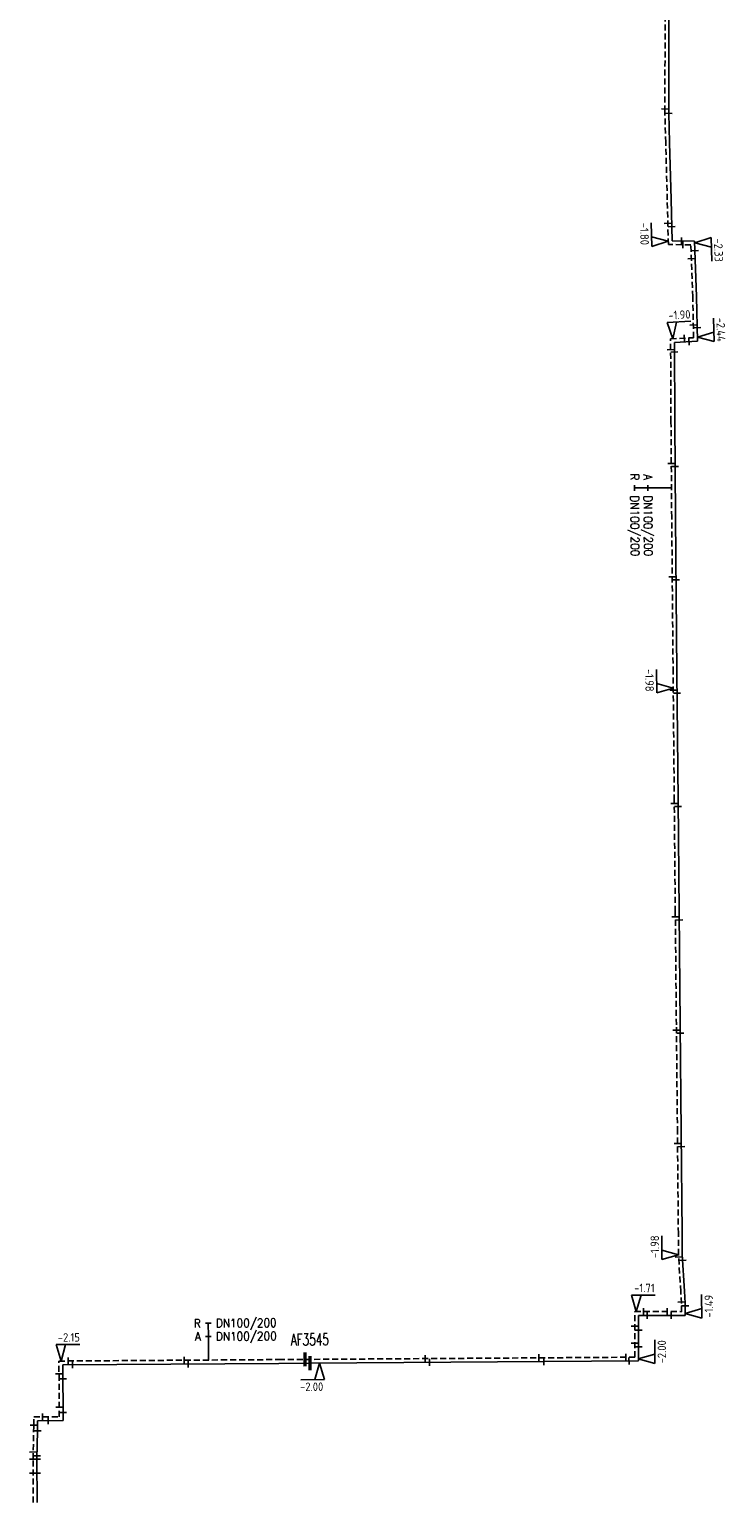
# Model space of a CAD drawing. Header units: millimetres. Extents: x 0 to 118318689, y 0 to 490460760.
# Tile 29 of 117: x 116901527 to 116975262, y 484611744 to 484767672. Entities that reach past the tile are written whole.
import ezdxf
from ezdxf.enums import TextEntityAlignment as Align

# ---------------------------------------------------------------- set-up
doc = ezdxf.new("R2010")
doc.units = ezdxf.units.MM
doc.header["$LTSCALE"] = 200
doc.linetypes.add('HIDDEN2', pattern=[4.7625, 3.175, -1.5875])
doc.layers.get('0').update_dxf_attribs({"color": 8})
for name, color, linetype in [('WT-C-AFSLUITER', 7, 'Continuous'), ('WT-C-mof', 7, 'Continuous'), ('WT-I-diam', 7, 'Continuous'), ('WT-I-NAP', 7, 'Continuous'), ('WT-L-aanvoer', 6, 'Continuous'), ('WT-L-retour', 6, 'HIDDEN2')]:
    doc.layers.add(name, color=color, linetype=linetype)
doc.styles.add('DIN17', font='ROMANS.SHX', dxfattribs={"width": 0.9})
doc.styles.add('ISOCP', font='ISOCP.SHX')

# ---------------------------------------------------------------- blocks, each defined once
blk = doc.blocks.new('LR-mof')
at = {"color": 0, "linetype": 'ByBlock', "lineweight": -2}
blk.add_line((0, -0.75), (0, 0.75), dxfattribs=at)
blk = doc.blocks.new('nap1')
at = {"color": 0, "linetype": 'Continuous'}
for p, q in [((-1, 3.5), (0, 0)), ((-1, 3.5), (4, 3.5)), ((1, 3.5), (0, 0))]:
    blk.add_line(p, q, dxfattribs=at)
at = {"color": 0, "linetype": 'Continuous', "style": 'ISOCP'}
for tag, p in [('*1', (1.7, 5)), ('*2', (4, 1.5))]:
    blk.add_attdef(tag, text='', height=1.8, dxfattribs=at).set_placement(p, align=Align.MIDDLE)
blk = doc.blocks.new('LR-AFS')
at = {"color": 0, "lineweight": -3, "const_width": 0.7}
blk.add_lwpolyline([(0, -1.5), (0, 1.5)], dxfattribs=at)
at = {"color": 7, "linetype": 'ByBlock', "lineweight": -2, "style": 'DIN17', "width": 0.9}
blk.add_attdef('*1', text='', height=2.5, dxfattribs=at).set_placement((0, 5), align=Align.MIDDLE)
at = {"color": 0, "linetype": 'ByBlock', "lineweight": -2, "style": 'DIN17', "width": 0.3, "flags": 1}
for tag, p in [('*2', (2.5, 1.5)), ('OCODE', (-7.5, -2.5)), ('NCODE', (-2.5, -2.5)), ('BC', (2.5, -2.5)), ('RK', (7.5, -2.5)), ('ST', (-7.5, -5)), ('VCODE', (-2.5, -5)), ('NIVO', (2.5, -5)), ('IMM', (7.5, -5)), ('VERTR', (-7.5, -10)), ('FABR', (-7.5, -7.5)), ('OPBLEN', (-2.5, -10)), ('TYPE', (-2.5, -7.5)), ('OPBOUW', (2.5, -7.5)), ('HULPST', (2.5, -10)), ('VERLSP', (7.5, -10)), ('BEDIEN', (7.5, -7.5)), ('DEKM', (-7.5, -12.5)), ('PDATUM', (-2.5, -12.5)), ('OPM', (2.5, -12.5)), ('BORD', (7.5, -12.5)), ('BORDL', (-7.5, -15)), ('BORDX', (-2.5, -15)), ('BORDY', (2.5, -15)), ('BORDZ', (7.5, -15))]:
    blk.add_attdef(tag, text='', height=1.8, dxfattribs=at).set_placement(p, align=Align.MIDDLE)
blk = doc.blocks.new('nap2')
at = {"color": 0, "linetype": 'Continuous'}
for p, q in [((1, 3.5), (-4, 3.5)), ((-1, 3.5), (0, 0)), ((1, 3.5), (0, 0))]:
    blk.add_line(p, q, dxfattribs=at)
at = {"color": 0, "linetype": 'Continuous', "style": 'ISOCP'}
for tag, p in [('*1', (-1.5, 5)), ('*2', (-4, 1.5))]:
    blk.add_attdef(tag, text='', height=1.8, dxfattribs=at).set_placement(p, align=Align.MIDDLE)
blk = doc.blocks.new('LR-DIAB2')
at = {"color": 0, "linetype": 'Continuous', "lineweight": -3}
blk.add_line((0, 5), (0, 7.8), dxfattribs=at)
at = {"color": 0, "lineweight": -3}
blk.add_line((0, 0), (0, 5), dxfattribs=at)
for points in [[(0.61, 7.8), (0, 7.8), (-0.61, 7.8)], [(0.61, 5), (0, 5), (-0.61, 5)]]:
    blk.add_lwpolyline(points, dxfattribs=at)
at = {"color": 1, "lineweight": -3, "style": 'DIN17', "width": 0.9}
for tag, p in [('*1', (-1.61, 7.8)), ('*2', (-1.61, 5.02))]:
    blk.add_attdef(tag, text='', height=1.8, dxfattribs=at).set_placement(p, align=Align.MIDDLE_RIGHT)
for tag, p in [('*11', (1.61, 7.8)), ('*12', (1.61, 5))]:
    blk.add_attdef(tag, text='', height=1.8, dxfattribs=at).set_placement(p, align=Align.MIDDLE_LEFT)
blk = doc.blocks.new('LR-DIAO2')
at = {"color": 0, "lineweight": -3}
blk.add_line((0, 0), (0, -5), dxfattribs=at)
at = {"color": 0, "linetype": 'Continuous', "lineweight": -3}
blk.add_line((0, -5), (0, -7.8), dxfattribs=at)
at = {"color": 0, "lineweight": -3}
for points in [[(0.61, -5), (0, -5), (-0.61, -5)], [(0.61, -7.8), (0, -7.8), (-0.61, -7.8)]]:
    blk.add_lwpolyline(points, dxfattribs=at)
at = {"color": 1, "lineweight": -3, "style": 'DIN17', "width": 0.9}
for tag, p in [('*1', (-1.61, -5)), ('*2', (-1.61, -7.78))]:
    blk.add_attdef(tag, text='', height=1.8, dxfattribs=at).set_placement(p, align=Align.MIDDLE_RIGHT)
for tag, p in [('*11', (1.61, -5)), ('*12', (1.61, -7.8))]:
    blk.add_attdef(tag, text='', height=1.8, dxfattribs=at).set_placement(p, align=Align.MIDDLE_LEFT)

msp = doc.modelspace()

# ---------------------------------------------------------------- linework, layer by layer
at = {"layer": 'WT-L-aanvoer'}
for p, q in [((116969169, 484771043), (116969145, 484758794)), ((116969231, 484755723), (116969145, 484758794)), ((116969393, 484749665), (116969231, 484755723)), ((116969501, 484745308), (116969393, 484749665)), ((116971888, 484745247), (116969501, 484745308)), ((116972086, 484739389), (116971888, 484745247)), ((116972194, 484734665), (116972086, 484739389)), ((116969745, 484734532), (116972194, 484734665)), ((116969789, 484726152), (116969745, 484734532)), ((116969864, 484716065), (116969789, 484726152)), ((116970013, 484699605), (116969864, 484716065)), ((116970135, 484686077), (116970013, 484699605)), ((116970241, 484674273), (116970135, 484686077)), ((116970358, 484662314), (116970241, 484674273)), ((116970471, 484650963), (116970358, 484662314)), ((116970569, 484640211), (116970471, 484650963)), ((116970577, 484637990), (116970569, 484640211)), ((116970817, 484634120), (116970577, 484637990)), ((116970887, 484632842), (116970817, 484634120)), ((116970898, 484631547), (116970887, 484632842)), ((116965947, 484626733), (116965957, 484631557)), ((116965957, 484631557), (116970898, 484631547)), ((116927919, 484626477), (116931200, 484626499)), ((116931200, 484626499), (116965947, 484626733)), ((116905045, 484626323), (116927919, 484626477)), ((116905085, 484620423), (116905045, 484626323)), ((116902383, 484620404), (116905085, 484620423)), ((116902390, 484619349), (116902383, 484620404)), ((116902302, 484616348), (116902390, 484619349)), ((116902334, 484611748), (116902302, 484616348))]:
    msp.add_line(p, q, dxfattribs=at)
at = {"layer": 'WT-L-retour'}
for p, q in [((116968769, 484771044), (116968745, 484759252)), ((116968745, 484758789), (116968745, 484759252)), ((116968831, 484755712), (116968745, 484758789)), ((116968993, 484749655), (116968831, 484755712)), ((116969110, 484744918), (116968993, 484749655)), ((116971501, 484744857), (116969110, 484744918)), ((116971686, 484739378), (116971501, 484744857)), ((116971786, 484735044), (116971686, 484739378)), ((116969343, 484734911), (116971786, 484735044)), ((116969389, 484726150), (116969343, 484734911)), ((116969464, 484716062), (116969389, 484726150)), ((116969613, 484699601), (116969464, 484716062)), ((116969735, 484686073), (116969613, 484699601)), ((116969841, 484674269), (116969735, 484686073)), ((116969958, 484662310), (116969841, 484674269)), ((116970071, 484650960), (116969958, 484662310)), ((116970169, 484640209), (116970071, 484650960)), ((116970177, 484637977), (116970169, 484640209)), ((116970417, 484634097), (116970177, 484637977)), ((116970487, 484632830), (116970417, 484634097)), ((116970495, 484631948), (116970487, 484632830)), ((116965548, 484627130), (116965557, 484631957)), ((116965557, 484631957), (116970495, 484631948)), ((116904642, 484626720), (116927917, 484626877)), ((116904682, 484620820), (116904642, 484626720)), ((116927917, 484626877), (116930675, 484626895)), ((116930675, 484626895), (116965548, 484627130)), ((116901980, 484620802), (116904682, 484620820)), ((116901986, 484619937), (116901980, 484620802)), ((116901902, 484616343), (116901986, 484619937)), ((116901934, 484611744), (116901902, 484616343))]:
    msp.add_line(p, q, dxfattribs=at)

# ---------------------------------------------------------------- block references
at = {"layer": 'WT-C-AFSLUITER', "linetype": 'Continuous'}
ref = msp.add_blockref('LR-AFS', (116931200, 484626499), dxfattribs=dict(at, xscale=500, yscale=500, zscale=500, rotation=0.3859000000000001))
ref.add_attrib('*1', 'AF3545', dxfattribs={"layer": '0', "color": 7, "linetype": 'ByBlock', "lineweight": -2, "height": 1250, "rotation": 0.3859, "style": 'DIN17', "width": 0.65}).set_placement((116931183, 484628999), align=Align.MIDDLE)
at = {"layer": 'WT-C-AFSLUITER', "linetype": 'Continuous', "xscale": 500, "yscale": 500, "zscale": 500, "rotation": 0.3859000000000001}
msp.add_blockref('LR-AFS', (116930675, 484626895), dxfattribs=at)
at = {"layer": 'WT-C-mof', "linetype": 'Continuous', "xscale": 500, "yscale": 500, "zscale": 500}
for p, rotation in [((116968745, 484759252), 89.8845), ((116969145, 484758794), 89.8845), ((116969055, 484747150), 271.4185), ((116969464, 484746801), 271.4185), ((116970507, 484745282), 358.5401), ((116970635, 484744879), 358.5401), ((116971922, 484744253), 271.939), ((116971550, 484743405), 271.939), ((116971755, 484736387), 271.3114), ((116972162, 484736105), 271.3114), ((116970785, 484734989), 3.109), ((116971295, 484734617), 3.109), ((116969349, 484733779), 270.2993), ((116969751, 484733532), 270.2993), ((116969422, 484721736), 270.4243), ((116969824, 484721402), 270.4243), ((116969521, 484709738), 270.5194), ((116969924, 484709404), 270.5194), ((116969630, 484697742), 270.5155), ((116970033, 484697410), 270.5155), ((116969738, 484685741), 270.5161), ((116970141, 484685408), 270.5161), ((116969846, 484673744), 270.5592), ((116970250, 484673410), 270.5592), ((116969964, 484661747), 270.5708), ((116970367, 484661416), 270.5708), ((116970082, 484649744), 270.5219), ((116970485, 484649412), 270.5219), ((116970192, 484637728), 273.5487), ((116970614, 484637393), 273.5487), ((116970480, 484632958), 273.1608), ((116966496, 484631956), 359.8906000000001), ((116966871, 484631555), 359.8906000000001), ((116968993, 484631951), 359.8906000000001), ((116969417, 484631550), 359.8906000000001), ((116970890, 484632567), 270.4629), ((116965554, 484630423), 89.89060000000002), ((116965954, 484630003), 89.89060000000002), ((116965551, 484628628), 89.89060000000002), ((116965950, 484628230), 89.89060000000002), ((116905618, 484626726), 0.3859000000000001), ((116906081, 484626330), 0.3859000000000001), ((116917896, 484626809), 0.3859000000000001), ((116918299, 484626412), 0.3859000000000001), ((116943381, 484626981), 0.3859000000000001), ((116943857, 484626584), 0.3859000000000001), ((116955411, 484627062), 0.3859000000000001), ((116955927, 484626665), 0.3859000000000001), ((116964622, 484627124), 0.3859000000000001), ((116964947, 484626726), 0.3859000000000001), ((116904651, 484625361), 270.3859), ((116905055, 484624836), 270.3859), ((116904675, 484621832), 270.3859), ((116902916, 484620808), 0.3959), ((116903492, 484620412), 0.3959), ((116905079, 484621279), 270.3859), ((116901986, 484619937), 270.3959), ((116902390, 484619349), 270.3959), ((116901902, 484616343), 270.3909), ((116901920, 484617096), 270.3959), ((116902302, 484616348), 270.3909), ((116902312, 484616684), 270.3959), ((116901913, 484614842), 270.3909), ((116902312, 484614848), 270.3909)]:
    msp.add_blockref('LR-mof', p, dxfattribs=dict(at, rotation=rotation))
at = {"layer": 'WT-I-diam', "linetype": 'Continuous', "xscale": 500, "yscale": 500, "zscale": 500}
for name, p, rotation, values in [('LR-DIAO2', (116969441, 484719164), 270.4243064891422, {'*1': 'A', '*11': 'DN100/200', '*2': 'R', '*12': 'DN100/200'}), ('LR-DIAB2', (116920466, 484626826), 0.385925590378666, {'*1': 'R', '*11': 'DN100/200', '*2': 'A', '*12': 'DN100/200'})]:
    msp.add_blockref(name, p, dxfattribs=dict(at, rotation=rotation)).add_auto_attribs(values)
at = {"layer": 'WT-I-NAP', "linetype": 'Continuous'}
ref = msp.add_blockref('nap1', (116969102, 484745248), dxfattribs=dict(at, xscale=500, yscale=500, zscale=500, rotation=91.41851072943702))
ref.add_attrib('*1', '-1.80', dxfattribs={"layer": '0', "color": 1, "linetype": 'Continuous', "height": 900, "rotation": 271.41851, "style": 'ISOCP'}).set_placement((116966582, 484746036), align=Align.MIDDLE)
ref = msp.add_blockref('nap1', (116971894, 484745079), dxfattribs=dict(at, xscale=500, yscale=500, zscale=500, rotation=271.9390283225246))
ref.add_attrib('*1', '-2.33', dxfattribs={"layer": '0', "color": 1, "linetype": 'Continuous', "height": 900, "rotation": 271.93903, "style": 'ISOCP'}).set_placement((116974421, 484744314), align=Align.MIDDLE)
ref = msp.add_blockref('nap1', (116969569, 484734923), dxfattribs=dict(at, xscale=500, yscale=500, zscale=500, rotation=3.109018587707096))
ref.add_attrib('*1', '-1.90', dxfattribs={"layer": '0', "color": 1, "linetype": 'Continuous', "height": 900, "rotation": 3.10902, "style": 'ISOCP'}).set_placement((116970283, 484737466), align=Align.MIDDLE)
ref = msp.add_blockref('nap2', (116972185, 484735086), dxfattribs=dict(at, xscale=500, yscale=500, zscale=500, rotation=271.311360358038))
ref.add_attrib('*1', '-2.44', dxfattribs={"layer": '0', "color": 1, "linetype": 'Continuous', "height": 900, "rotation": 271.31136, "style": 'ISOCP'}).set_placement((116974667, 484735893), align=Align.MIDDLE)
ref = msp.add_blockref('nap1', (116969628, 484697956), dxfattribs=dict(at, xscale=500, yscale=500, zscale=500, rotation=90.51550082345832))
ref.add_attrib('*1', '-1.98', dxfattribs={"layer": '0', "color": 1, "linetype": 'Continuous', "height": 900, "rotation": 270.5155, "style": 'ISOCP'}).set_placement((116967120, 484698784), align=Align.MIDDLE)
ref = msp.add_blockref('nap1', (116970177, 484637977), dxfattribs=dict(at, xscale=500, yscale=500, zscale=500, rotation=90.20140555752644))
ref.add_attrib('*1', '-1.98', dxfattribs={"layer": '0', "color": 1, "linetype": 'Continuous', "height": 900, "rotation": 90.20141, "style": 'ISOCP'}).set_placement((116967674, 484638818), align=Align.MIDDLE)
ref = msp.add_blockref('nap1', (116965721, 484631957), dxfattribs=dict(at, xscale=500, yscale=500, zscale=500, rotation=359.8905767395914))
ref.add_attrib('*1', '-1.71', dxfattribs={"layer": '0', "color": 1, "linetype": 'Continuous', "height": 900, "rotation": 359.89058, "style": 'ISOCP'}).set_placement((116966576, 484634455), align=Align.MIDDLE)
ref = msp.add_blockref('nap2', (116970896, 484631759), dxfattribs=dict(at, xscale=500, yscale=500, zscale=500, rotation=270.4628680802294))
ref.add_attrib('*1', '-1.49', dxfattribs={"layer": '0', "color": 1, "linetype": 'Continuous', "height": 900, "rotation": 90.46287, "style": 'ISOCP'}).set_placement((116973390, 484632529), align=Align.MIDDLE)
ref = msp.add_blockref('nap1', (116904862, 484626721), dxfattribs=dict(at, xscale=500, yscale=500, zscale=500, rotation=0.3859255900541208))
ref.add_attrib('*1', '-2.15', dxfattribs={"layer": '0', "color": 1, "linetype": 'Continuous', "height": 900, "rotation": 0.38593, "style": 'ISOCP'}).set_placement((116905695, 484629227), align=Align.MIDDLE)
ref = msp.add_blockref('nap2', (116965920, 484626956), dxfattribs=dict(at, xscale=500, yscale=500, zscale=500, rotation=269.8905820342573))
ref.add_attrib('*1', '-2.00', dxfattribs={"layer": '0', "color": 1, "linetype": 'Continuous', "height": 900, "rotation": 89.89058, "style": 'ISOCP', "oblique": 360}).set_placement((116968422, 484627701), align=Align.MIDDLE)
ref = msp.add_blockref('nap1', (116932213, 484626506), dxfattribs=dict(at, xscale=500, yscale=500, zscale=500, rotation=180.3859255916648))
ref.add_attrib('*1', '-2.00', dxfattribs={"layer": '0', "color": 1, "linetype": 'Continuous', "height": 900, "rotation": 0.38593, "style": 'ISOCP'}).set_placement((116931379, 484624000), align=Align.MIDDLE)

doc.saveas('drawing.dxf')
